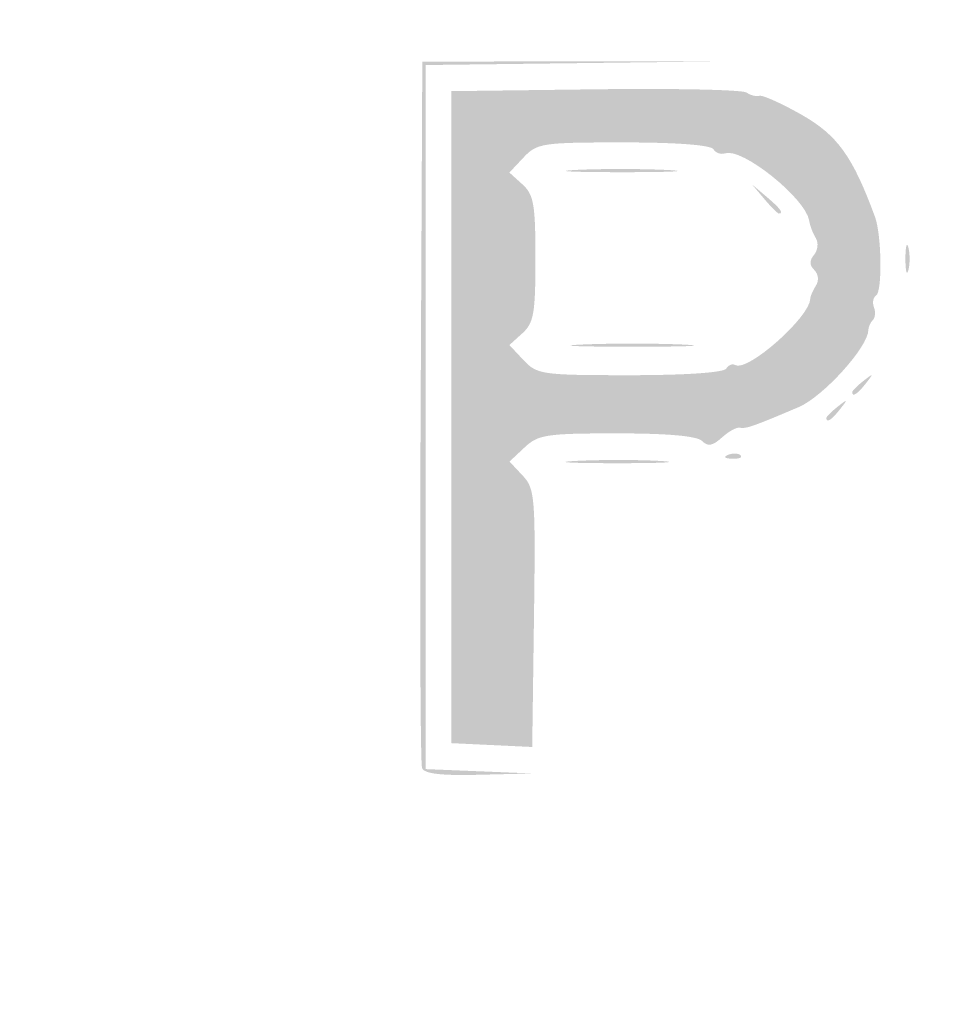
# Model space of a CAD drawing. Header units: inches. Extents: x -25.5 to 26.3, y -25.5 to 25.5.
# Tile 5 of 9: x -11 to -4.3, y 4.5 to 11.7. Entities that reach past the tile are written whole.
import ezdxf

# ---------------------------------------------------------------- set-up
doc = ezdxf.new("R2010")
doc.units = ezdxf.units.IN
doc.header["$MEASUREMENT"] = 0

msp = doc.modelspace()

# ---------------------------------------------------------------- hatches: boundary and pattern name
h = msp.add_hatch(color=7)
edge = h.paths.add_edge_path()
edge.add_spline(control_points=[(-0.4846, -25.3875), (-0.8372, -25.3022), (-1.0878, -25.1857), (-1.4129, -24.956), (-1.6557, -24.7845), (-24.6876, -1.7827), (-24.9713, -1.4283), (-25.2603, -1.0674), (-25.4073, -0.6572), (-25.4421, -0.1148), (-25.4643, 0.2323), (-25.4511, 0.3418), (-25.3472, 0.6719), (-25.2728, 0.9084), (-25.1509, 1.1601), (-25.0293, 1.3284), (-24.7572, 1.7049), (-1.8259, 24.6492), (-1.4089, 24.9622), (-0.9984, 25.2703), (-0.8336, 25.3409), (-0.3552, 25.4142), (0.3133, 25.5165), (0.9508, 25.3261), (1.5488, 24.8456), (1.7072, 24.7184), (7.0115, 19.4363), (13.3361, 13.1078), (21.925, 4.5135), (24.8843, 1.5247), (25.0286, 1.2986), (25.2202, 0.9982), (25.367, 0.6064), (25.4304, 0.2259), (25.482, -0.0839), (25.3715, -0.6616), (25.1844, -1.0597), (24.9924, -1.468), (26.3349, -0.1101), (10.6884, -15.7223), (1.4462, -24.9442), (1.3575, -25.0311), (1.01, -25.1913), (0.4584, -25.4457), (0.0028, -25.5055), (-0.4846, -25.3875)], knot_values=[0, 0, 0, 0, 1, 1, 1, 2, 2, 2, 3, 3, 3, 4, 4, 4, 5, 5, 5, 6, 6, 6, 7, 7, 7, 8, 8, 8, 9, 9, 9, 10, 10, 10, 11, 11, 11, 12, 12, 12, 13, 13, 13, 14, 14, 14, 15, 15, 15, 15], degree=3, periodic=0)
edge = h.paths.add_edge_path(flags=0)
edge.add_spline(control_points=[(0.3799, -25.3102), (0.5336, -25.282), (0.8172, -25.1861), (1.01, -25.0971), (1.3575, -24.9369), (1.4463, -24.85), (10.6884, -15.6281), (26.2455, -0.1051), (24.8981, -1.4682), (25.0901, -1.0597), (25.466, -0.2602), (25.4125, 0.5493), (24.9344, 1.2986), (24.7901, 1.5247), (21.842, 4.5023), (13.289, 13.0607), (6.9903, 19.3633), (1.7072, 24.6242), (1.5488, 24.7515), (0.9508, 25.2319), (0.3133, 25.4223), (-0.3552, 25.32), (-0.8336, 25.2467), (-0.9984, 25.1761), (-1.4089, 24.868), (-1.8259, 24.555), (-24.663, 1.7049), (-24.9351, 1.3284), (-25.5336, 0.5), (-25.4905, -0.6496), (-24.8302, -1.4667), (-24.458, -1.9274), (-1.5978, -24.756), (-1.3423, -24.9222), (-1.0695, -25.0997), (-0.7964, -25.2178), (-0.4846, -25.2933), (-0.1665, -25.3704), (0.0321, -25.3742), (0.3799, -25.3102)], knot_values=[0, 0, 0, 0, 1, 1, 1, 2, 2, 2, 3, 3, 3, 4, 4, 4, 5, 5, 5, 6, 6, 6, 7, 7, 7, 8, 8, 8, 9, 9, 9, 10, 10, 10, 11, 11, 11, 12, 12, 12, 13, 13, 13, 13], degree=3, periodic=0)
h = msp.add_hatch(color=7)
edge = h.paths.add_edge_path()
edge.add_spline(control_points=[(0.1869, -24.6058), (0.1648, -24.57), (0.0703, -24.5581), (-0.0782, -24.5724), (-0.2051, -24.5846), (-0.3205, -24.5758), (-0.3346, -24.553), (-0.3488, -24.5301), (-0.3852, -24.5165), (-0.4156, -24.5227), (-0.4461, -24.5289), (-0.5875, -24.4754), (-0.73, -24.4038), (-0.9469, -24.2947), (-2.8815, -22.3819), (-12.6131, -12.6548), (-22.9219, -2.3508), (-24.46, -0.7876), (-24.4961, -0.5769), (-24.4994, -0.5575), (-24.5074, -0.531), (-24.5139, -0.5181), (-24.5204, -0.5051), (-24.531, -0.4733), (-24.5375, -0.4474), (-24.5439, -0.4215), (-24.5535, -0.3897), (-24.5587, -0.3768), (-24.5929, -0.2911), (-24.5619, 0.3553), (-24.518, 0.471), (-24.4884, 0.5487), (-24.4406, 0.6758), (-24.4116, 0.7535), (-24.3423, 0.9396), (-1.1191, 24.1838), (-0.8124, 24.3742), (-0.6894, 24.4506), (-0.5887, 24.5), (-0.5887, 24.4842), (-0.5887, 24.4683), (-0.5603, 24.4789), (-0.5255, 24.5077), (-0.4907, 24.5366), (-0.4498, 24.5477), (-0.4344, 24.5323), (-0.4191, 24.517), (-0.3803, 24.5207), (-0.3482, 24.5406), (-0.316, 24.5605), (-0.1593, 24.5767), (0, 24.5767), (0.1593, 24.5767), (0.316, 24.5605), (0.3482, 24.5406), (0.3803, 24.5207), (0.4173, 24.5152), (0.4304, 24.5283), (0.4435, 24.5414), (0.5778, 24.4822), (0.729, 24.3967), (0.9315, 24.2823), (1.0177, 24.2552), (1.0565, 24.2941), (1.0953, 24.3329), (4.1648, 21.2911), (12.7279, 12.7279), (20.9474, 4.5084), (24.332, 1.0944), (24.2965, 1.059), (24.2611, 1.0235), (24.2913, 0.921), (24.4001, 0.7088), (24.4846, 0.5438), (24.5414, 0.3964), (24.5263, 0.3813), (24.5112, 0.3662), (24.5354, 0.3133), (24.5802, 0.2638), (24.6482, 0.1887), (24.6519, 0.1583), (24.6024, 0.079), (24.5544, 0.0022), (24.555, -0.0303), (24.6057, -0.0913), (24.6582, -0.1546), (24.6556, -0.1805), (24.5891, -0.254), (24.5456, -0.3021), (24.5134, -0.36), (24.5175, -0.3827), (24.5217, -0.4053), (24.5199, -0.4398), (24.5136, -0.4592), (24.5073, -0.4786), (24.4985, -0.5104), (24.4941, -0.5298), (24.475, -0.6143), (24.2753, -0.9619), (24.2297, -0.99), (24.1953, -1.0113), (24.1977, -1.0427), (24.2375, -1.0907), (24.2862, -1.1493), (22.4552, -3.0006), (12.7258, -12.73), (4.1493, -21.3066), (1.1425, -24.2859), (1.1032, -24.2466), (1.0639, -24.2073), (1.0081, -24.2221), (0.8878, -24.3037), (0.7984, -24.3644), (0.6469, -24.4391), (0.5511, -24.4699), (0.4552, -24.5006), (0.3418, -24.5563), (0.299, -24.5936), (0.241, -24.6442), (0.2126, -24.6472), (0.1869, -24.6058)], knot_values=[0, 0, 0, 0, 1, 1, 1, 2, 2, 2, 3, 3, 3, 4, 4, 4, 5, 5, 5, 6, 6, 6, 7, 7, 7, 8, 8, 8, 9, 9, 9, 10, 10, 10, 11, 11, 11, 12, 12, 12, 13, 13, 13, 14, 14, 14, 15, 15, 15, 16, 16, 16, 17, 17, 17, 18, 18, 18, 19, 19, 19, 20, 20, 20, 21, 21, 21, 22, 22, 22, 23, 23, 23, 24, 24, 24, 25, 25, 25, 26, 26, 26, 27, 27, 27, 28, 28, 28, 29, 29, 29, 30, 30, 30, 31, 31, 31, 32, 32, 32, 33, 33, 33, 34, 34, 34, 35, 35, 35, 36, 36, 36, 37, 37, 37, 38, 38, 38, 39, 39, 39, 40, 40, 40, 40], degree=3, periodic=0)
edge = h.paths.add_edge_path(flags=0)
edge.add_spline(control_points=[(0.095, -24.0417), (0.1114, -24.0151), (0.1497, -23.9964), (0.1802, -24.0002), (0.2958, -24.0145), (0.3504, -23.9922), (0.4923, -23.8728), (0.5948, -23.7865), (0.6247, -23.7331), (0.5922, -23.694), (0.559, -23.6539), (3.8085, -20.3757), (12.0999, -12.0844), (19.4623, -4.7219), (23.6663, -0.5507), (23.6882, -0.5862), (23.7317, -0.6566), (23.8814, -0.5289), (23.9808, -0.3368), (24.0449, -0.2129), (24.0427, -0.1942), (23.9533, -0.099)], knot_values=[0, 0, 0, 0, 1, 1, 1, 2, 2, 2, 3, 3, 3, 4, 4, 4, 5, 5, 5, 6, 6, 6, 7, 7, 7, 7], degree=3, periodic=0)
edge.add_line((23.9533, -0.099), (23.8562, 0.0043))
edge.add_line((23.8562, 0.0043), (23.954, 0.102))
edge.add_spline(control_points=[(23.954, 0.102), (24.0445, 0.1925), (24.0465, 0.2098), (23.9815, 0.3355), (23.8815, 0.5288), (23.7318, 0.6568), (23.6882, 0.5862), (23.6663, 0.5507), (19.4623, 4.7219), (12.0999, 12.0844), (4.1193, 20.0649), (0.5597, 23.6547), (0.5903, 23.6916), (0.6199, 23.7273), (0.5956, 23.7817), (0.5175, 23.8551), (0.453, 23.9156), (0.4003, 23.9483), (0.4003, 23.9276), (0.4003, 23.907), (0.3657, 23.9189), (0.3233, 23.954), (0.2809, 23.9892), (0.2226, 24.0195), (0.1938, 24.0214), (0.1649, 24.0232), (0.1042, 24.0417), (0.0589, 24.0624), (0.0135, 24.0832), (-0.0606, 24.084), (-0.106, 24.0643), (-0.1938, 24.0261), (-0.2409, 24.0145), (-0.3528, 24.003), (-0.443, 23.9938), (-23.885, 0.561), (-23.9766, 0.3885), (-24.0144, 0.3173), (-24.03, 0.259), (-24.0112, 0.259), (-23.9924, 0.259), (-24.0024, 0.2336), (-24.0335, 0.2025), (-24.0958, 0.1402), (-24.1106, -0.1286), (-24.0547, -0.1845), (-24.0205, -0.2186), (-24.0143, -0.2399), (-24.0017, -0.3646), (-23.9938, -0.4429), (-0.6061, -23.8331), (-0.4174, -23.9514), (-0.3361, -24.0024), (-0.2376, -24.0318), (-0.1985, -24.0167), (-0.1593, -24.0017), (-0.1133, -24.0121), (-0.0962, -24.0397), (-0.0566, -24.1037), (0.0559, -24.1049), (0.095, -24.0417)], knot_values=[0, 0, 0, 0, 1, 1, 1, 2, 2, 2, 3, 3, 3, 4, 4, 4, 5, 5, 5, 6, 6, 6, 7, 7, 7, 8, 8, 8, 9, 9, 9, 10, 10, 10, 11, 11, 11, 12, 12, 12, 13, 13, 13, 14, 14, 14, 15, 15, 15, 16, 16, 16, 17, 17, 17, 18, 18, 18, 19, 19, 19, 20, 20, 20, 20], degree=3, periodic=0)
h = msp.add_hatch(color=7)
edge = h.paths.add_edge_path()
edge.add_spline(control_points=[(-12.7632, 12.7397), (-6.3393, 19.1637), (-1.0727, 24.4197), (-1.0598, 24.4197), (-1.0468, 24.4197), (-6.2922, 19.1637), (-12.7162, 12.7397), (-19.1401, 6.3157), (-24.4067, 1.0597), (-24.4196, 1.0597), (-24.4326, 1.0597), (-19.1872, 6.3157), (-12.7632, 12.7397)], knot_values=[0, 0, 0, 0, 1, 1, 1, 2, 2, 2, 3, 3, 3, 4, 4, 4, 4], degree=3, periodic=0)
h = msp.add_hatch(color=7)
edge = h.paths.add_edge_path()
edge.add_spline(control_points=[(-12.151, 12.0803), (-5.7529, 18.4785), (-0.5075, 23.7133), (-0.4946, 23.7133), (-0.4816, 23.7133), (-5.7058, 18.4785), (-12.1039, 12.0803), (-18.502, 5.6822), (-23.7473, 0.4474), (-23.7603, 0.4474), (-23.7732, 0.4474), (-18.5491, 5.6822), (-12.151, 12.0803)], knot_values=[0, 0, 0, 0, 1, 1, 1, 2, 2, 2, 3, 3, 3, 4, 4, 4, 4], degree=3, periodic=0)
h = msp.add_hatch(color=7)
edge = h.paths.add_edge_path()
edge.add_spline(control_points=[(-8.0555, 6.2521), (-8.0679, 6.2845), (-8.0725, 7.4554), (-8.0658, 8.8542)], knot_values=[0, 0, 0, 0, 1, 1, 1, 1], degree=3, periodic=0)
edge.add_line((-8.0658, 8.8542), (-8.0536, 11.3974))
edge.add_line((-8.0536, 11.3974), (-6.9232, 11.3988))
edge.add_line((-6.9232, 11.3988), (-5.7929, 11.4001))
edge.add_line((-5.7929, 11.4001), (-6.9115, 11.3861))
edge.add_line((-6.9115, 11.3861), (-8.03, 11.3722))
edge.add_line((-8.03, 11.3722), (-8.03, 8.8082))
edge.add_line((-8.03, 8.8082), (-8.03, 6.2441))
edge.add_line((-8.03, 6.2441), (-7.6415, 6.2283))
edge.add_line((-7.6415, 6.2283), (-7.2529, 6.2124))
edge.add_line((-7.2529, 6.2124), (-7.6429, 6.2028))
edge.add_spline(control_points=[(-7.6429, 6.2028), (-7.919, 6.196), (-8.0396, 6.2104), (-8.0555, 6.2521)], knot_values=[0, 0, 0, 0, 1, 1, 1, 1], degree=3, periodic=0)
h = msp.add_hatch(color=7)
edge = h.paths.add_edge_path()
edge.add_line((-7.5473, 6.4192), (-7.8416, 6.4332))
edge.add_line((-7.8416, 6.4332), (-7.8416, 8.8076))
edge.add_line((-7.8416, 8.8076), (-7.8416, 11.182))
edge.add_line((-7.8416, 11.182), (-6.7937, 11.1955))
edge.add_spline(control_points=[(-6.7937, 11.1955), (-6.2174, 11.203), (-5.7216, 11.1924), (-5.6919, 11.1721), (-5.6623, 11.1517), (-5.6199, 11.141), (-5.5977, 11.1482), (-5.5756, 11.1555), (-5.4376, 11.0936), (-5.2911, 11.0107), (-5.03, 10.8631), (-4.9178, 10.7071), (-4.7558, 10.2671), (-4.707, 10.1346), (-4.7014, 9.7216), (-4.748, 9.6928), (-4.7693, 9.6797), (-4.7762, 9.6413), (-4.7632, 9.6076), (-4.7503, 9.5739), (-4.7542, 9.5319), (-4.7718, 9.5142), (-4.7894, 9.4966), (-4.8039, 9.4645), (-4.8039, 9.4428), (-4.8039, 9.3205), (-5.132, 8.9573), (-5.3115, 8.8809), (-5.6409, 8.7407), (-5.6969, 8.7211), (-5.7399, 8.731), (-5.7626, 8.7361), (-5.8214, 8.704), (-5.8706, 8.6595), (-5.9391, 8.5974), (-5.9729, 8.5915), (-6.0154, 8.634), (-6.0517, 8.6703), (-6.2653, 8.6894), (-6.6353, 8.6894), (-7.1504, 8.6894), (-7.2093, 8.6804), (-7.309, 8.5867)], knot_values=[0, 0, 0, 0, 1, 1, 1, 2, 2, 2, 3, 3, 3, 4, 4, 4, 5, 5, 5, 6, 6, 6, 7, 7, 7, 8, 8, 8, 9, 9, 9, 10, 10, 10, 11, 11, 11, 12, 12, 12, 13, 13, 13, 14, 14, 14, 14], degree=3, periodic=0)
edge.add_line((-7.309, 8.5867), (-7.4183, 8.4841))
edge.add_line((-7.4183, 8.4841), (-7.3228, 8.3825))
edge.add_spline(control_points=[(-7.3228, 8.3825), (-7.2326, 8.2864), (-7.2281, 8.2296), (-7.2401, 7.343)], knot_values=[0, 0, 0, 0, 1, 1, 1, 1], degree=3, periodic=0)
edge.add_line((-7.2401, 7.343), (-7.2529, 6.4052))
edge.add_line((-7.2529, 6.4052), (-7.5473, 6.4192))
edge = h.paths.add_edge_path(flags=0)
edge.add_spline(control_points=[(-5.8395, 9.1611), (-5.8233, 9.1874), (-5.794, 9.1991), (-5.7746, 9.1871), (-5.6866, 9.1327), (-5.2301, 9.5358), (-5.227, 9.6706), (-5.2266, 9.6878), (-5.2083, 9.7303), (-5.1864, 9.7649), (-5.163, 9.8018), (-5.1677, 9.8491), (-5.1978, 9.8792), (-5.234, 9.9155), (-5.2344, 9.9481), (-5.199, 9.9908), (-5.1715, 10.024), (-5.1661, 10.0784), (-5.187, 10.112), (-5.208, 10.1455), (-5.2295, 10.2022), (-5.2349, 10.238), (-5.2595, 10.4007), (-5.7243, 10.7733), (-5.8475, 10.7291), (-5.8775, 10.7184), (-5.9158, 10.7319), (-5.9327, 10.7591), (-5.9516, 10.7898), (-6.2015, 10.8087), (-6.5881, 10.8087), (-7.1816, 10.8087), (-7.2181, 10.8032), (-7.3161, 10.6989)], knot_values=[0, 0, 0, 0, 1, 1, 1, 2, 2, 2, 3, 3, 3, 4, 4, 4, 5, 5, 5, 6, 6, 6, 7, 7, 7, 8, 8, 8, 9, 9, 9, 10, 10, 10, 11, 11, 11, 11], degree=3, periodic=0)
edge.add_line((-7.3161, 10.6989), (-7.4192, 10.5892))
edge.add_line((-7.4192, 10.5892), (-7.3243, 10.5033))
edge.add_spline(control_points=[(-7.3243, 10.5033), (-7.2416, 10.4284), (-7.2294, 10.3587), (-7.2294, 9.961), (-7.2294, 9.5633), (-7.2416, 9.4936), (-7.3243, 9.4187)], knot_values=[0, 0, 0, 0, 1, 1, 1, 2, 2, 2, 2], degree=3, periodic=0)
edge.add_line((-7.3243, 9.4187), (-7.4192, 9.3328))
edge.add_line((-7.4192, 9.3328), (-7.3161, 9.223))
edge.add_spline(control_points=[(-7.3161, 9.223), (-7.2174, 9.118), (-7.1839, 9.1132), (-6.541, 9.1132), (-6.1367, 9.1132), (-5.8573, 9.1323), (-5.8395, 9.1611)], knot_values=[0, 0, 0, 0, 1, 1, 1, 2, 2, 2, 2], degree=3, periodic=0)
h = msp.add_hatch(color=7)
edge = h.paths.add_edge_path()
edge.add_spline(control_points=[(-6.9371, 10.6081), (-6.7634, 10.6172), (-6.4666, 10.6172), (-6.2777, 10.6083), (-6.0888, 10.5993), (-6.2309, 10.5919), (-6.5936, 10.5918), (-6.9562, 10.5918), (-7.1108, 10.5991), (-6.9371, 10.6081)], knot_values=[0, 0, 0, 0, 1, 1, 1, 2, 2, 2, 3, 3, 3, 3], degree=3, periodic=0)
h = msp.add_hatch(color=7)
edge = h.paths.add_edge_path()
edge.add_line((-5.5619, 10.3966), (-5.6516, 10.5026))
edge.add_line((-5.6516, 10.5026), (-5.5457, 10.4129))
edge.add_spline(control_points=[(-5.5457, 10.4129), (-5.4461, 10.3286), (-5.4182, 10.2907), (-5.4559, 10.2907), (-5.4649, 10.2907), (-5.5126, 10.3383), (-5.5619, 10.3966)], knot_values=[0, 0, 0, 0, 1, 1, 1, 2, 2, 2, 2], degree=3, periodic=0)
h = msp.add_hatch(color=7)
edge = h.paths.add_edge_path()
edge.add_spline(control_points=[(-4.5339, 9.961), (-4.5339, 10.0516), (-4.5242, 10.0887), (-4.5124, 10.0434), (-4.5005, 9.9981), (-4.5005, 9.9239), (-4.5124, 9.8786), (-4.5242, 9.8332), (-4.5339, 9.8703), (-4.5339, 9.961)], knot_values=[0, 0, 0, 0, 1, 1, 1, 2, 2, 2, 3, 3, 3, 3], degree=3, periodic=0)
h = msp.add_hatch(color=7)
edge = h.paths.add_edge_path()
edge.add_spline(control_points=[(-6.8879, 9.3366), (-6.6872, 9.3455), (-6.3587, 9.3455), (-6.1579, 9.3366), (-5.9572, 9.3278), (-6.1214, 9.3206), (-6.5229, 9.3206), (-6.9244, 9.3206), (-7.0887, 9.3278), (-6.8879, 9.3366)], knot_values=[0, 0, 0, 0, 1, 1, 1, 2, 2, 2, 3, 3, 3, 3], degree=3, periodic=0)
h = msp.add_hatch(color=7)
edge = h.paths.add_edge_path()
edge.add_spline(control_points=[(-4.9216, 8.9897), (-4.9216, 8.9995), (-4.8845, 9.0366), (-4.8392, 9.0722), (-4.7645, 9.1307), (-4.7628, 9.1291), (-4.8214, 9.0544), (-4.8829, 8.9759), (-4.9216, 8.951), (-4.9216, 8.9897)], knot_values=[0, 0, 0, 0, 1, 1, 1, 2, 2, 2, 3, 3, 3, 3], degree=3, periodic=0)
h = msp.add_hatch(color=7)
edge = h.paths.add_edge_path()
edge.add_spline(control_points=[(-5.11, 8.8013), (-5.11, 8.8111), (-5.0729, 8.8482), (-5.0276, 8.8838), (-4.9529, 8.9423), (-4.9512, 8.9407), (-5.0098, 8.866), (-5.0713, 8.7875), (-5.11, 8.7626), (-5.11, 8.8013)], knot_values=[0, 0, 0, 0, 1, 1, 1, 2, 2, 2, 3, 3, 3, 3], degree=3, periodic=0)
h = msp.add_hatch(color=7)
edge = h.paths.add_edge_path()
edge.add_spline(control_points=[(-5.8253, 8.5332), (-5.7913, 8.5468), (-5.7507, 8.5451), (-5.735, 8.5294), (-5.7194, 8.5138), (-5.7472, 8.5027), (-5.7968, 8.5047), (-5.8517, 8.507), (-5.8629, 8.5181), (-5.8253, 8.5332)], knot_values=[0, 0, 0, 0, 1, 1, 1, 2, 2, 2, 3, 3, 3, 3], degree=3, periodic=0)
h = msp.add_hatch(color=7)
edge = h.paths.add_edge_path()
edge.add_spline(control_points=[(-6.9331, 8.4889), (-6.7571, 8.4979), (-6.4816, 8.4979), (-6.3208, 8.4887), (-6.16, 8.4795), (-6.3039, 8.4721), (-6.6407, 8.4722), (-6.9774, 8.4723), (-7.109, 8.4798), (-6.9331, 8.4889)], knot_values=[0, 0, 0, 0, 1, 1, 1, 2, 2, 2, 3, 3, 3, 3], degree=3, periodic=0)

doc.saveas('drawing.dxf')
